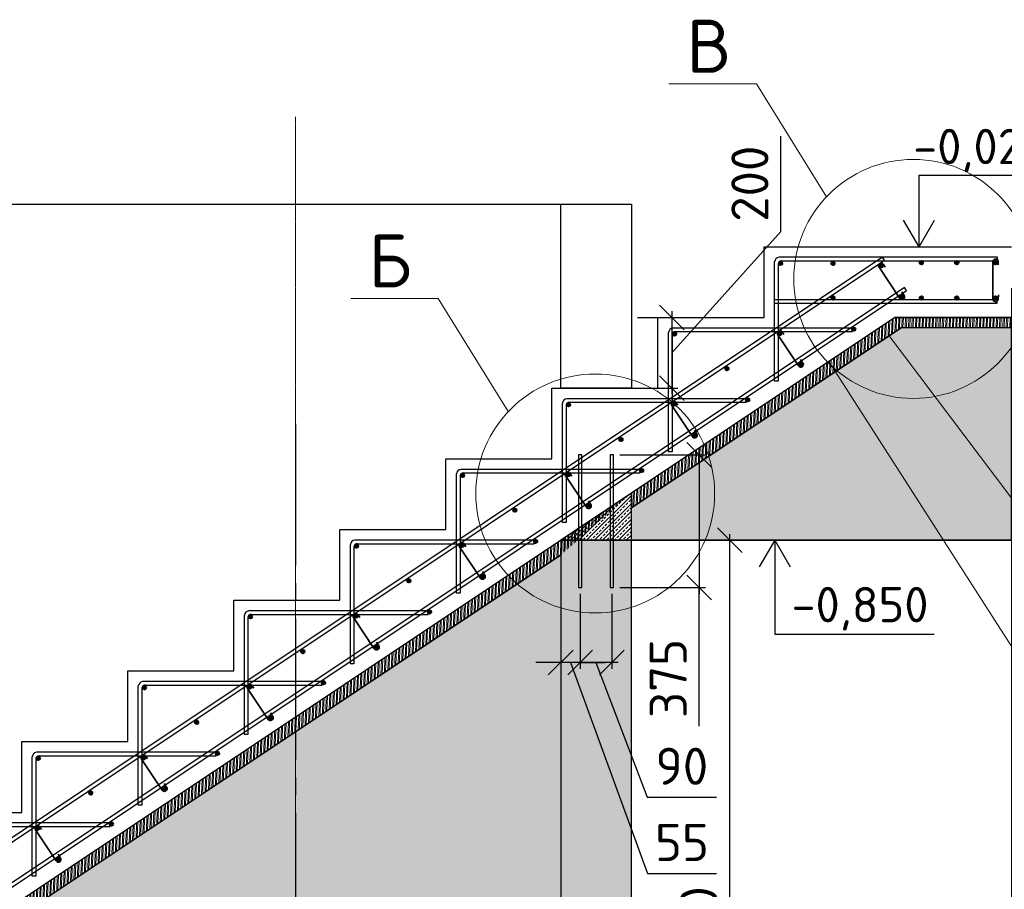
# Model space of a CAD drawing. Header units: millimetres. Extents: x 125896 to 2572636, y -120305 to 130347.
# Tile 210 of 256: x 480225 to 485795, y -90989 to -86070. Entities that reach past the tile are written whole.
import ezdxf

# ---------------------------------------------------------------- set-up
doc = ezdxf.new("R2010")
doc.units = ezdxf.units.MM
for name, pattern in [('______5', [1100, 800, -100, 100, -100]), ('CENTER', [2, 1.25, -0.25, 0.25, -0.25]), ('CENTER2', [28.575, 19.05, -3.175, 3.175, -3.175])]:
    doc.linetypes.add(name, pattern=pattern)
for name, color, linetype, lineweight in [('Арматура', 152, 'Continuous', 40), ('ОСИ', 7, 'CENTER', 15), ('Основная 0.35', 200, 'Continuous', 35), ('Столовая Двери и окна', 7, 'Continuous', 15), ('ТЕКСТ', 7, 'Continuous', 15)]:
    doc.layers.add(name, color=color, linetype=linetype, lineweight=lineweight)
doc.layers.add('Столовая - обозначения', color=7, linetype='Continuous')
doc.layers.add('ФВ-2', color=7, linetype='Continuous')
doc.styles.get("Standard").update_dxf_attribs({"font": 'isocpeur.ttf'})
doc.styles.add('ГОСТ', font='isocpeur.ttf')
doc.dimstyles.new('Осевые', dxfattribs={"dimscale": 0.7, "dimtxt": 450, "dimasz": 400, "dimexe": 100, "dimexo": 100, "dimgap": 100, "dimtad": 1, "dimdec": 0, "dimzin": 0, "dimdsep": 46, "dimtxsty": 'Standard', "dimblk": 'OBLIQUE', "dimcen": 9, "dimdle": 100, "dimazin": 0, "dimtm": 1e-09, "dimtfac": 1, "dimtdec": 0, "dimtofl": 0, "dimtmove": 0, "dimatfit": 3, "dimfxl": 1, "dimtolj": 1, "dimtzin": 0, "dimarcsym": 0})

# ---------------------------------------------------------------- blocks, each defined once
blk = doc.blocks.new('_OBLIQUE')
at = {"color": 0, "linetype": 'ByBlock'}
blk.add_line((-0.5, -0.5), (0.5, 0.5), dxfattribs=at)
blk = doc.blocks.new('*D1264')
at = {"layer": 'Defpoints', "color": 0, "linetype": 'ByBlock', "lineweight": 25, "ltscale": 13, "transparency": 16777216}
for p in [(485836, -87553.8), (476036, -93251), (485836, -94150)]:
    blk.add_point(p, dxfattribs=at)
at = {"layer": 'ОСИ', "color": 0, "linetype": 'ByBlock', "lineweight": -2, "ltscale": 13, "transparency": 16777216}
for p, q in [((485836, -87588.8), (485836, -94185)), ((476036, -93286), (476036, -94185)), ((476001, -94150), (485871, -94150))]:
    blk.add_line(p, q, dxfattribs=at)
at = {"layer": 'ОСИ', "color": 0, "linetype": 'ByBlock', "lineweight": -2, "ltscale": 13, "transparency": 16777216, "xscale": 140, "yscale": 140, "zscale": 140, "rotation": 180}
blk.add_blockref('_OBLIQUE', (476036, -94150), dxfattribs=at)
at = {"layer": 'ОСИ', "color": 0, "linetype": 'ByBlock', "lineweight": -2, "ltscale": 13, "transparency": 16777216, "xscale": 140, "yscale": 140, "zscale": 140}
blk.add_blockref('_OBLIQUE', (485836, -94150), dxfattribs=at)
at = {"layer": 'ОСИ', "color": 0, "linetype": 'ByBlock', "ltscale": 13, "transparency": 16777216, "insert": (480936, -93975), "char_height": 210, "attachment_point": 5}
blk.add_mtext('\\A1;4900', dxfattribs=at)
blk = doc.blocks.new('*D1256')
at = {"layer": 'Defpoints', "color": 0, "linetype": 'ByBlock', "lineweight": 25, "ltscale": 13, "transparency": 16777216}
for p in [(483685.5, -89014.1), (484242.1, -89014.1), (483285.5, -93514.4)]:
    blk.add_point(p, dxfattribs=at)
at = {"layer": 'ОСИ', "color": 0, "linetype": 'ByBlock', "lineweight": -2, "ltscale": 13, "transparency": 16777216}
for p, q in [((483720.5, -89014.1), (484277.1, -89014.1)), ((484242.1, -93549.4), (484242.1, -88979.1)), ((483320.5, -93514.4), (484277.1, -93514.4))]:
    blk.add_line(p, q, dxfattribs=at)
at = {"layer": 'ОСИ', "color": 0, "linetype": 'ByBlock', "lineweight": -2, "ltscale": 13, "transparency": 16777216, "xscale": 140, "yscale": 140, "zscale": 140}
for p, rotation in [((484242.1, -89014.1), 90), ((484242.1, -93514.4), 270)]:
    blk.add_blockref('_OBLIQUE', p, dxfattribs=dict(at, rotation=rotation))
at = {"layer": 'ОСИ', "color": 0, "linetype": 'ByBlock', "ltscale": 13, "transparency": 16777216, "insert": (484067.1, -91264.2), "char_height": 210, "attachment_point": 5, "rotation": 90}
blk.add_mtext('\\A1;2250', dxfattribs=at)
blk = doc.blocks.new('*D1265')
at = {"layer": 'Defpoints', "color": 0, "linetype": 'ByBlock', "lineweight": 20, "ltscale": 13, "transparency": 16777216}
for p in [(483685.5, -87753.8), (483685.5, -88153.8), (483914.1, -88153.8)]:
    blk.add_point(p, dxfattribs=at)
at = {"layer": 'ОСИ', "color": 0, "linetype": 'ByBlock', "lineweight": -2, "ltscale": 13, "transparency": 16777216}
for p, q in [((484531.1, -87267.1), (484531.1, -86728.1)), ((483914.1, -87953.8), (484531.1, -87267.1)), ((483914.1, -87718.8), (483914.1, -88188.8)), ((483720.5, -87753.8), (483949.1, -87753.8)), ((483720.5, -88153.8), (483949.1, -88153.8))]:
    blk.add_line(p, q, dxfattribs=at)
at = {"layer": 'ОСИ', "color": 0, "linetype": 'ByBlock', "lineweight": -2, "ltscale": 13, "transparency": 16777216, "xscale": 140, "yscale": 140, "zscale": 140}
for p, rotation in [((483914.1, -87753.8), 90), ((483914.1, -88153.8), 270)]:
    blk.add_blockref('_OBLIQUE', p, dxfattribs=dict(at, rotation=rotation))
at = {"layer": 'ОСИ', "color": 0, "linetype": 'ByBlock', "ltscale": 13, "transparency": 16777216, "insert": (484356.1, -86997.6), "char_height": 210, "attachment_point": 5, "rotation": 90}
blk.add_mtext('\\A1;200', dxfattribs=at)
blk = doc.blocks.new('*D1319')
at = {"layer": 'Defpoints', "color": 0, "linetype": 'ByBlock', "lineweight": 25, "ltscale": 13, "transparency": 16777216}
for p in [(483395.5, -89281.9), (483575, -89281.9), (483395.5, -89706.3)]:
    blk.add_point(p, dxfattribs=at)
at = {"layer": 'ОСИ', "color": 0, "linetype": 'ByBlock', "lineweight": -2, "ltscale": 13, "transparency": 16777216}
for p, q in [((483395.5, -89316.9), (483395.5, -89741.3)), ((483575, -89316.9), (483575, -89741.3)), ((483610, -89706.3), (483360.5, -89706.3)), ((483485.3, -89706.3), (483775, -90467.9)), ((483775, -90467.9), (484167, -90467.9))]:
    blk.add_line(p, q, dxfattribs=at)
at = {"layer": 'ОСИ', "color": 0, "linetype": 'ByBlock', "lineweight": -2, "ltscale": 13, "transparency": 16777216, "xscale": 140, "yscale": 140, "zscale": 140, "rotation": 180}
blk.add_blockref('_OBLIQUE', (483395.5, -89706.3), dxfattribs=at)
at = {"layer": 'ОСИ', "color": 0, "linetype": 'ByBlock', "lineweight": -2, "ltscale": 13, "transparency": 16777216, "xscale": 140, "yscale": 140, "zscale": 140}
blk.add_blockref('_OBLIQUE', (483575, -89706.3), dxfattribs=at)
at = {"layer": 'ОСИ', "color": 0, "linetype": 'ByBlock', "ltscale": 13, "transparency": 16777216, "insert": (483971, -90292.9), "char_height": 210, "attachment_point": 5}
blk.add_mtext('\\A1;90', dxfattribs=at)
blk = doc.blocks.new('*D1320')
at = {"layer": 'Defpoints', "color": 0, "linetype": 'ByBlock', "lineweight": 25, "ltscale": 13, "transparency": 16777216}
for p in [(483285.5, -89281.9), (483395.5, -89281.9), (483285.5, -89706.3)]:
    blk.add_point(p, dxfattribs=at)
at = {"layer": 'ОСИ', "color": 0, "linetype": 'ByBlock', "lineweight": -2, "ltscale": 13, "transparency": 16777216}
for p, q in [((483285.5, -89316.9), (483285.5, -89741.3)), ((483395.5, -89316.9), (483395.5, -89741.3)), ((483285.5, -89706.3), (483145.5, -89706.3)), ((483395.5, -89706.3), (483285.5, -89706.3)), ((483340.5, -89706.3), (483775.8, -90898.8)), ((483395.5, -89706.3), (483535.5, -89706.3)), ((483775.8, -90898.8), (484167.8, -90898.8))]:
    blk.add_line(p, q, dxfattribs=at)
at = {"layer": 'ОСИ', "color": 0, "linetype": 'ByBlock', "lineweight": -2, "ltscale": 13, "transparency": 16777216, "xscale": 140, "yscale": 140, "zscale": 140}
blk.add_blockref('_OBLIQUE', (483285.5, -89706.3), dxfattribs=at)
at = {"layer": 'ОСИ', "color": 0, "linetype": 'ByBlock', "lineweight": -2, "ltscale": 13, "transparency": 16777216, "xscale": 140, "yscale": 140, "zscale": 140, "rotation": 180}
blk.add_blockref('_OBLIQUE', (483395.5, -89706.3), dxfattribs=at)
at = {"layer": 'ОСИ', "color": 0, "linetype": 'ByBlock', "ltscale": 13, "transparency": 16777216, "insert": (483971.8, -90723.8), "char_height": 210, "attachment_point": 5}
blk.add_mtext('\\A1;55', dxfattribs=at)
blk = doc.blocks.new('*D1321')
at = {"layer": 'Defpoints', "color": 0, "linetype": 'ByBlock', "lineweight": 25, "ltscale": 13, "transparency": 16777216}
for p in [(483585, -88531.9), (483585, -89281.9), (484069.1, -89281.9)]:
    blk.add_point(p, dxfattribs=at)
at = {"layer": 'ОСИ', "color": 0, "linetype": 'ByBlock', "lineweight": -2, "ltscale": 13, "transparency": 16777216}
for p, q in [((484069.1, -88496.9), (484069.1, -89316.9)), ((483620, -88531.9), (484104.1, -88531.9)), ((483620, -89281.9), (484104.1, -89281.9)), ((484069.1, -90065.6), (484069.1, -89281.9))]:
    blk.add_line(p, q, dxfattribs=at)
at = {"layer": 'ОСИ', "color": 0, "linetype": 'ByBlock', "lineweight": -2, "ltscale": 13, "transparency": 16777216, "xscale": 140, "yscale": 140, "zscale": 140}
for p, rotation in [((484069.1, -88531.9), 90), ((484069.1, -89281.9), 270)]:
    blk.add_blockref('_OBLIQUE', p, dxfattribs=dict(at, rotation=rotation))
at = {"layer": 'ОСИ', "color": 0, "linetype": 'ByBlock', "ltscale": 13, "transparency": 16777216, "insert": (483894.1, -89796.1), "char_height": 210, "attachment_point": 5, "rotation": 90}
blk.add_mtext('\\A1;375', dxfattribs=at)

msp = doc.modelspace()

# ---------------------------------------------------------------- hatches: boundary and pattern name
at = {"layer": 'Арматура'}
h = msp.add_hatch(color=256, dxfattribs=at)
edge = h.paths.add_edge_path()
edge.add_arc((484530, -87447.8), 10, 0, 360)
h = msp.add_hatch(color=256, dxfattribs=at)
edge = h.paths.add_edge_path()
edge.add_arc((484826.4, -87447.8), 10, 0, 360)
h = msp.add_hatch(color=256, dxfattribs=at)
edge = h.paths.add_edge_path()
edge.add_arc((485099.1, -87462.4), 10, 0, 360)
h = msp.add_hatch(color=256, dxfattribs=at)
edge = h.paths.add_edge_path()
edge.add_arc((485326.4, -87444.2), 10, 0, 360)
h = msp.add_hatch(color=256, dxfattribs=at)
edge = h.paths.add_edge_path()
edge.add_arc((485526.4, -87444.2), 10, 0, 360)
h = msp.add_hatch(color=256, dxfattribs=at)
edge = h.paths.add_edge_path()
edge.add_arc((485746.4, -87444.2), 10, 0, 360)
h = msp.add_hatch(color=256, dxfattribs=at)
edge = h.paths.add_edge_path()
edge.add_arc((484826.4, -87644.2), 10, 0, 360)
h = msp.add_hatch(color=256, dxfattribs=at)
edge = h.paths.add_edge_path()
edge.add_arc((485216.4, -87638.3), 10, 0, 360)
h = msp.add_hatch(color=256, dxfattribs=at)
edge = h.paths.add_edge_path()
edge.add_arc((485326.4, -87644.2), 10, 0, 360)
h = msp.add_hatch(color=256, dxfattribs=at)
edge = h.paths.add_edge_path()
edge.add_arc((485526.4, -87644.2), 10, 0, 360)
h = msp.add_hatch(color=256, dxfattribs=at)
edge = h.paths.add_edge_path()
edge.add_arc((485746.4, -87644.2), 10, 0, 360)
h = msp.add_hatch(color=256, dxfattribs=at)
edge = h.paths.add_edge_path()
edge.add_arc((483930, -87847.8), 10, 0, 360)
h = msp.add_hatch(color=256, dxfattribs=at)
edge = h.paths.add_edge_path()
edge.add_arc((484526.4, -87844.2), 10, 0, 360)
h = msp.add_hatch(color=256, dxfattribs=at)
edge = h.paths.add_edge_path()
edge.add_arc((484943.6, -87820.1), 10, 0, 360)
h = msp.add_hatch(color=256, dxfattribs=at)
edge = h.paths.add_edge_path()
edge.add_arc((484643.6, -88020.1), 10, 0, 360)
h = msp.add_hatch(color=256, dxfattribs=at)
edge = h.paths.add_edge_path()
edge.add_arc((484226.4, -88044.2), 10, 0, 360)
h = msp.add_hatch(color=256, dxfattribs=at)
edge = h.paths.add_edge_path()
edge.add_arc((483330, -88247.8), 10, 0, 360)
h = msp.add_hatch(color=256, dxfattribs=at)
edge = h.paths.add_edge_path()
edge.add_arc((483926.4, -88244.2), 10, 0, 360)
h = msp.add_hatch(color=256, dxfattribs=at)
edge = h.paths.add_edge_path()
edge.add_arc((484343.6, -88220.1), 10, 0, 360)
h = msp.add_hatch(color=256, dxfattribs=at)
edge = h.paths.add_edge_path()
edge.add_arc((483626.4, -88444.2), 10, 0, 360)
h = msp.add_hatch(color=256, dxfattribs=at)
edge = h.paths.add_edge_path()
edge.add_arc((484043.6, -88420.1), 10, 0, 360)
h = msp.add_hatch(color=256, dxfattribs=at)
edge = h.paths.add_edge_path()
edge.add_arc((483743.6, -88620.1), 10, 0, 360)
h = msp.add_hatch(color=256, dxfattribs=at)
edge = h.paths.add_edge_path()
edge.add_arc((482730, -88647.8), 10, 0, 360)
h = msp.add_hatch(color=256, dxfattribs=at)
edge = h.paths.add_edge_path()
edge.add_arc((483326.4, -88644.2), 10, 0, 360)
h = msp.add_hatch(color=256, dxfattribs=at)
edge = h.paths.add_edge_path()
edge.add_arc((483026.4, -88844.2), 10, 0, 360)
h = msp.add_hatch(color=256, dxfattribs=at)
edge = h.paths.add_edge_path()
edge.add_arc((483443.6, -88820.1), 10, 0, 360)
h = msp.add_hatch(color=256, dxfattribs=at)
edge = h.paths.add_edge_path()
edge.add_arc((483143.6, -89020.1), 10, 0, 360)
h = msp.add_hatch(color=256, dxfattribs=at)
edge = h.paths.add_edge_path()
edge.add_arc((482130, -89047.8), 10, 0, 360)
h = msp.add_hatch(color=256, dxfattribs=at)
edge = h.paths.add_edge_path()
edge.add_arc((482726.4, -89044.2), 10, 0, 360)
h = msp.add_hatch(color=256, dxfattribs=at)
edge = h.paths.add_edge_path()
edge.add_arc((482426.4, -89244.2), 10, 0, 360)
h = msp.add_hatch(color=256, dxfattribs=at)
edge = h.paths.add_edge_path()
edge.add_arc((482843.6, -89220.1), 10, 0, 360)
h = msp.add_hatch(color=256, dxfattribs=at)
edge = h.paths.add_edge_path()
edge.add_arc((481530, -89447.8), 10, 0, 360)
h = msp.add_hatch(color=256, dxfattribs=at)
edge = h.paths.add_edge_path()
edge.add_arc((482126.4, -89444.2), 10, 0, 360)
h = msp.add_hatch(color=256, dxfattribs=at)
edge = h.paths.add_edge_path()
edge.add_arc((482543.6, -89420.1), 10, 0, 360)
h = msp.add_hatch(color=256, dxfattribs=at)
edge = h.paths.add_edge_path()
edge.add_arc((482243.6, -89620.1), 10, 0, 360)
h = msp.add_hatch(color=256, dxfattribs=at)
edge = h.paths.add_edge_path()
edge.add_arc((481826.4, -89644.2), 10, 0, 360)
h = msp.add_hatch(color=256, dxfattribs=at)
edge = h.paths.add_edge_path()
edge.add_arc((480930, -89847.8), 10, 0, 360)
h = msp.add_hatch(color=256, dxfattribs=at)
edge = h.paths.add_edge_path()
edge.add_arc((481526.4, -89844.2), 10, 0, 360)
h = msp.add_hatch(color=256, dxfattribs=at)
edge = h.paths.add_edge_path()
edge.add_arc((481943.6, -89820.1), 10, 0, 360)
h = msp.add_hatch(color=256, dxfattribs=at)
edge = h.paths.add_edge_path()
edge.add_arc((481643.6, -90020.1), 10, 0, 360)
h = msp.add_hatch(color=256, dxfattribs=at)
edge = h.paths.add_edge_path()
edge.add_arc((481226.4, -90044.2), 10, 0, 360)
h = msp.add_hatch(color=256, dxfattribs=at)
edge = h.paths.add_edge_path()
edge.add_arc((480330, -90247.8), 10, 0, 360)
h = msp.add_hatch(color=256, dxfattribs=at)
edge = h.paths.add_edge_path()
edge.add_arc((480926.4, -90244.2), 10, 0, 360)
h = msp.add_hatch(color=256, dxfattribs=at)
edge = h.paths.add_edge_path()
edge.add_arc((481343.6, -90220.1), 10, 0, 360)
h = msp.add_hatch(color=256, dxfattribs=at)
edge = h.paths.add_edge_path()
edge.add_arc((481043.6, -90420.1), 10, 0, 360)
h = msp.add_hatch(color=256, dxfattribs=at)
edge = h.paths.add_edge_path()
edge.add_arc((480626.4, -90444.2), 10, 0, 360)
h = msp.add_hatch(color=256, dxfattribs=at)
edge = h.paths.add_edge_path()
edge.add_arc((480326.4, -90644.2), 10, 0, 360)
h = msp.add_hatch(color=256, dxfattribs=at)
edge = h.paths.add_edge_path()
edge.add_arc((480743.6, -90620.1), 10, 0, 360)
h = msp.add_hatch(color=256, dxfattribs=at)
edge = h.paths.add_edge_path()
edge.add_arc((480443.6, -90820.1), 10, 0, 360)
at = {"layer": 'Столовая Двери и окна', "lineweight": 25, "transparency": 33554648}
h = msp.add_hatch(dxfattribs=at)
h.set_pattern_fill('ANSI35', color=256, scale=20)
h.paths.add_polyline_path([(483685.5, -89014.1), (483285.5, -89014.1), (483285.5, -93513.8), (483685.5, -93513.8)])
h.paths.add_polyline_path([(470986.2, -87113.8), (470586.2, -87113.8), (470586.2, -93513.8), (470986.2, -93513.8)])
h = msp.add_hatch(dxfattribs=at)
h.set_pattern_fill('AR-CONC', color=256)
h.paths.add_polyline_path([(483685.5, -89014.1), (483685.5, -88830.9), (485214.5, -87811.6), (485836, -87811.6), (485836, -89014.1)])
h.paths.add_polyline_path([(476661.2, -93513.8), (483285.5, -89097.6), (483285.5, -93513.8)])
h = msp.add_hatch(dxfattribs=at)
h.set_pattern_fill('ANSI33', color=256, scale=5)
h.paths.add_polyline_path([(483285.5, -89014.1), (483685.5, -89014.1), (483685.5, -88747.4)])
at = {"layer": 'ФВ-2', "lineweight": 20, "true_color": 0x000000}
h = msp.add_hatch(dxfattribs=at)
h.set_pattern_fill('ANSI32', color=18, scale=2, angle=43)
edge = h.paths.add_edge_path()
edge.add_line((483685.5, -88830.9), (485214.5, -87811.6))
edge.add_line((485214.5, -87811.6), (485836, -87811.6))
edge.add_line((485836, -87811.6), (485836, -87753.8))
edge.add_line((485836, -87753.8), (485176, -87753.8))
edge.add_line((485176, -87753.8), (483685.5, -88747.4))
edge = h.paths.add_edge_path()
edge.add_line((483685.5, -88747.4), (476536, -93513.8))
edge.add_line((476536, -93513.8), (476661.2, -93513.8))
edge.add_line((476661.2, -93513.8), (483285.5, -89097.6))

# ---------------------------------------------------------------- linework, layer by layer
at = {"layer": 'Арматура'}
for centre in [(484530, -87447.8), (484826.4, -87447.8), (485099.1, -87462.4), (485326.4, -87444.2), (485526.4, -87444.2), (485746.4, -87444.2), (484826.4, -87644.2), (485216.4, -87638.3, 38.4), (485326.4, -87644.2), (485526.4, -87644.2), (485746.4, -87644.2), (483930, -87847.8), (484526.4, -87844.2), (484943.6, -87820.1, 38.4), (484643.6, -88020.1, 38.4), (484226.4, -88044.2), (483330, -88247.8), (483926.4, -88244.2), (484343.6, -88220.1, 38.4), (483626.4, -88444.2), (484043.6, -88420.1, 38.4), (483743.6, -88620.1, 38.4), (482730, -88647.8), (483326.4, -88644.2), (483026.4, -88844.2), (483443.6, -88820.1, 38.4), (483143.6, -89020.1, 38.4), (482130, -89047.8), (482726.4, -89044.2), (482426.4, -89244.2), (482843.6, -89220.1, 38.4), (481530, -89447.8), (482126.4, -89444.2), (482543.6, -89420.1, 38.4), (482243.6, -89620.1, 38.4), (481826.4, -89644.2), (480930, -89847.8), (481526.4, -89844.2), (481943.6, -89820.1, 38.4), (481643.6, -90020.1, 38.4), (481226.4, -90044.2), (480330, -90247.8), (480926.4, -90244.2), (481343.6, -90220.1, 38.4), (481043.6, -90420.1, 38.4), (480626.4, -90444.2), (480326.4, -90644.2), (480743.6, -90620.1, 38.4), (480443.6, -90820.1, 38.4)]:
    msp.add_circle(centre, 10, dxfattribs=at)
at = {"layer": 'ОСИ', "color": 16, "linetype": 'CENTER2', "lineweight": 15, "ltscale": 0.2, "transparency": 33554687}
msp.add_line((481785.5, -86619.8), (481785.5, -96477.1), dxfattribs=at)
at = {"layer": 'ОСИ', "color": 16, "linetype": '______5', "lineweight": 25, "transparency": 33554687}
msp.add_line((481785.5, -88356.6), (481785.5, -96477.1), dxfattribs=at)
at = {"layer": 'Основная 0.35'}
for p, q in [((485111.8, -87454.4), (485121.3, -87469.4)), ((485731.4, -87649.8), (485731.1, -87438.4, -38.4)), ((485761.1, -87439.1, -38.4), (485760.8, -87456.8, -38.4)), ((485203.7, -87646.3, 38.4), (485086.5, -87470.5)), ((485229, -87630.2, 38.4), (485215.7, -87609.3, 38.4)), ((485761.4, -87650.4), (485761.9, -87625.6)), ((484539.1, -87836.2), (484548.6, -87851.2)), ((484631, -88028.1, 38.4), (484513.8, -87852.3)), ((484656.3, -88012, 38.4), (484643, -87991.1, 38.4)), ((483939.1, -88236.2), (483948.6, -88251.2)), ((484031, -88428.1, 38.4), (483913.8, -88252.3)), ((484056.3, -88412, 38.4), (484043, -88391.1, 38.4)), ((483431, -88828.1, 38.4), (483313.8, -88652.3)), ((483339.1, -88636.2), (483348.6, -88651.2)), ((483456.3, -88812, 38.4), (483443, -88791.1, 38.4)), ((482831, -89228.1, 38.4), (482713.8, -89052.3)), ((482739.1, -89036.2), (482748.6, -89051.2)), ((482856.3, -89212, 38.4), (482843, -89191.1, 38.4)), ((482231, -89628.1, 38.4), (482113.8, -89452.3)), ((482139.1, -89436.2), (482148.6, -89451.2)), ((482256.3, -89612, 38.4), (482243, -89591.1, 38.4)), ((481631, -90028.1, 38.4), (481513.8, -89852.3)), ((481539.1, -89836.2), (481548.6, -89851.2)), ((481656.3, -90012, 38.4), (481643, -89991.1, 38.4)), ((480939.1, -90236.2), (480948.6, -90251.2)), ((481031, -90428.1, 38.4), (480913.8, -90252.3)), ((481056.3, -90412, 38.4), (481043, -90391.1, 38.4)), ((480431, -90828.1, 38.4), (480313.8, -90652.3)), ((480339.1, -90636.2), (480348.6, -90651.2)), ((480456.3, -90812, 38.4), (480443, -90791.1, 38.4))]:
    msp.add_line(p, q, dxfattribs=at)
for centre, start, end in [((485099.1, -87462.4), 32.4089, 212.4089), ((485746.1, -87438.8, -38.4), 358.7961, 178.7961), ((485216.4, -87638.3, 38.4), 212.4089, 32.4089), ((485746.4, -87650.1), 178.7961, 358.7961), ((484526.4, -87844.2), 32.4089, 212.4089), ((484643.6, -88020.1, 38.4), 212.4089, 32.4089), ((483926.4, -88244.2), 32.4089, 212.4089), ((484043.6, -88420.1, 38.4), 212.4089, 32.4089), ((483326.4, -88644.2), 32.4089, 212.4089), ((483443.6, -88820.1, 38.4), 212.4089, 32.4089), ((482726.4, -89044.2), 32.4089, 212.4089), ((482843.6, -89220.1, 38.4), 212.4089, 32.4089), ((482126.4, -89444.2), 32.4089, 212.4089), ((482243.6, -89620.1, 38.4), 212.4089, 32.4089), ((481526.4, -89844.2), 32.4089, 212.4089), ((481643.6, -90020.1, 38.4), 212.4089, 32.4089), ((480926.4, -90244.2), 32.4089, 212.4089), ((481043.6, -90420.1, 38.4), 212.4089, 32.4089), ((480326.4, -90644.2), 32.4089, 212.4089), ((480443.6, -90820.1, 38.4), 212.4089, 32.4089)]:
    msp.add_arc(centre, 15, start, end, dxfattribs=at)
at = {"layer": 'Столовая Двери и окна', "color": 18, "lineweight": 20, "true_color": 0x000000}
for p, q in [((483898.3, -86432.2, -398.4), (484392.6, -86432.2, -398.4)), ((484789, -87072.1, -398.4), (484392.6, -86432.2, -398.4)), ((482098.5, -87646.3), (482592.8, -87646.3)), ((482989.2, -88286.1), (482592.8, -87646.3)), ((486290.8, -89381.2), (485144.2, -87858.5, -107.2)), ((486059, -89963.3), (484802.6, -88002.7, -440.9))]:
    msp.add_line(p, q, dxfattribs=at)
at = {"layer": 'Столовая Двери и окна', "color": 18, "lineweight": 25, "true_color": 0x000000}
for p, q in [((485313.5, -87353.8), (485313.5, -86949.2)), ((485313.5, -86949.2), (486042.6, -86949.2)), ((485313.5, -87353.8), (485225.7, -87202.9)), ((485313.5, -87353.8), (485401.3, -87202.9)), ((484496.8, -89014.1), (484409, -89165)), ((484496.8, -89014.1), (484496.8, -89545.4)), ((484496.8, -89014.1), (484584.5, -89165)), ((484496.8, -89545.4), (485399, -89545.4))]:
    msp.add_line(p, q, dxfattribs=at)
at = {"layer": 'Столовая Двери и окна', "color": 18, "lineweight": 30, "true_color": 0x000000}
for p, q in [((470986.2, -87113.8), (483285.5, -87113.8)), ((483685.5, -87353.8), (483685.5, -87753.8)), ((485176, -87753.8, -468), (483685.5, -88747.4, -360)), ((485176, -87753.8, -468), (485836, -87753.8, -360)), ((485836, -87753.8), (485176, -87753.8, -360)), ((485214.5, -87811.6, -655.5), (483685.5, -88830.9, -636.4)), ((485214.5, -87811.6, -655.5), (485836, -87811.6, -720)), ((483685.5, -88747.4, -360), (476536, -93513.8, -360)), ((483285.5, -89014.1, -444.4), (483685.5, -89014.1)), ((483285.5, -89097.6, -631.4), (476661.2, -93513.8, -548.6))]:
    msp.add_line(p, q, dxfattribs=at)
at = {"layer": 'Столовая Двери и окна', "lineweight": 25}
msp.add_line((484675.2, -89014.1), (483685.5, -89014.1), dxfattribs=at)
at = {"layer": 'Столовая Двери и окна', "color": 18, "lineweight": 30, "true_color": 0x000000}
for points in [[(483685.5, -88153.8), (483285.5, -88153.8), (483285.5, -87113.8), (483685.5, -87113.8)], [(483685.5, -89014.1), (483285.5, -89014.1), (483285.5, -93513.8), (483685.5, -93513.8)]]:
    msp.add_lwpolyline(points, close=True, dxfattribs=at)
msp.add_lwpolyline([(479636, -90553.8), (480236, -90553.8), (480236, -90153.8), (480836, -90153.8), (480836, -89753.8), (481436, -89753.8), (481436, -89353.8), (482036, -89353.8), (482036, -88953.8), (482636, -88953.8), (482636, -88553.8), (483236, -88553.8), (483236, -88153.8), (483836, -88153.8), (483836, -87753.8), (484436, -87753.8), (484436, -87353.8), (485036, -87353.8), (485036, -87353.8), (485836, -87353.8)], dxfattribs=at)
at = {"layer": 'Столовая Двери и окна', "color": 146, "lineweight": 30, "true_color": 0x105689}
for points, elevation in [([(485117.8, -87430.4), (485106.7, -87413.7), (476084, -93428.9), (476095, -93445.5)], -398.4), ([(485242.8, -87601.1), (485231.7, -87584.4), (476475.2, -93422.1), (476486.3, -93438.7)], -360)]:
    msp.add_lwpolyline(points, close=True, dxfattribs=dict(at, elevation=elevation))
for points in [[(484516, -87450.6), (484516, -88113.8), (484496, -88113.8), (484496, -87438.7)], [(484533.7, -87433.8), (485756, -87433.8), (485756, -87413.8), (484520, -87413.8), (484520, -87413.8), (484520, -87413.8)], [(484496, -87674.2), (485755, -87674.2), (485755, -87654.2), (484496, -87654.2), (484496, -87654.2), (484496, -87654.2)], [(483916, -87850.6), (483916, -88513.8), (483896, -88513.8), (483896, -87838.7)], [(483933.7, -87833.8), (484936, -87833.8), (484936, -87813.8), (483920, -87813.8), (483920, -87813.8), (483920, -87813.8)], [(483316, -88250.6), (483316, -88913.8), (483296, -88913.8), (483296, -88238.7)], [(483333.7, -88233.8), (484336, -88233.8), (484336, -88213.8), (483320, -88213.8), (483320, -88213.8), (483320, -88213.8)], [(482733.7, -88633.8), (483736, -88633.8), (483736, -88613.8), (482720, -88613.8), (482720, -88613.8), (482720, -88613.8)], [(482716, -88650.6), (482716, -89313.8), (482696, -89313.8), (482696, -88638.7)], [(482133.7, -89033.8), (483136, -89033.8), (483136, -89013.8), (482120, -89013.8), (482120, -89013.8), (482120, -89013.8)], [(482116, -89050.6), (482116, -89713.8), (482096, -89713.8), (482096, -89038.7)], [(481516, -89450.6), (481516, -90113.8), (481496, -90113.8), (481496, -89438.7)], [(481533.7, -89433.8), (482536, -89433.8), (482536, -89413.8), (481520, -89413.8), (481520, -89413.8), (481520, -89413.8)], [(480916, -89850.6), (480916, -90513.8), (480896, -90513.8), (480896, -89838.7)], [(480933.7, -89833.8), (481936, -89833.8), (481936, -89813.8), (480920, -89813.8), (480920, -89813.8), (480920, -89813.8)], [(480316, -90250.6), (480316, -90913.8), (480296, -90913.8), (480296, -90238.7)], [(480333.7, -90233.8), (481336, -90233.8), (481336, -90213.8), (480320, -90213.8), (480320, -90213.8), (480320, -90213.8)], [(479733.7, -90633.8), (480736, -90633.8), (480736, -90613.8), (479720, -90613.8), (479720, -90613.8), (479720, -90613.8)]]:
    msp.add_lwpolyline(points, dxfattribs=at)
at = {"layer": 'Столовая Двери и окна', "color": 18, "lineweight": 20, "true_color": 0x000000, "elevation": -360}
for points in [[(483685.5, -88830.9), (485214.5, -87811.6), (485836, -87811.6), (485836, -87753.8), (485176, -87753.8), (483685.5, -88747.4)], [(483685.5, -88747.4), (476536, -93513.8), (476661.2, -93513.8), (483285.5, -89097.6)], [(476661.2, -93513.8), (483285.5, -89097.6)]]:
    msp.add_lwpolyline(points, dxfattribs=at)
at = {"layer": 'Столовая Двери и окна', "color": 18, "lineweight": 25, "true_color": 0x000000}
for points in [[(483685.5, -89014.1), (485836, -89014.1), (485836, -87753.8)], [(483685.5, -89014.1), (483685.5, -88830.9), (485214.5, -87811.6), (485836, -87811.6), (485836, -89014.1), (483685.5, -89014.1)]]:
    msp.add_lwpolyline(points, dxfattribs=at)
at = {"layer": 'Столовая Двери и окна', "color": 5, "lineweight": 30}
for points in [[(483405.5, -88531.9), (483385.5, -88531.9), (483385.5, -89281.9), (483405.5, -89281.9)], [(483585, -88531.9), (483565, -88531.9), (483565, -89281.9), (483585, -89281.9)]]:
    msp.add_lwpolyline(points, close=True, dxfattribs=at)
at = {"layer": 'Столовая Двери и окна', "color": 18, "lineweight": 25, "true_color": 0x000000}
for points, elevation in [([(483285.5, -89014.1), (483685.5, -89014.1), (483685.5, -88747.4), (483285.5, -89014.1)], -444.4), ([(476661.2, -93513.8), (483285.5, -89097.6), (483285.5, -93513.8), (476661.2, -93513.8)], -360)]:
    msp.add_lwpolyline(points, dxfattribs=dict(at, elevation=elevation))
at = {"layer": 'Столовая Двери и окна', "color": 18, "lineweight": 20, "true_color": 0x000000}
for centre in [(485280.6, -87536, -398.4), (483480.8, -88750)]:
    msp.add_circle(centre, 675.9, dxfattribs=at)
at = {"layer": 'Столовая Двери и окна', "color": 146, "lineweight": 30, "true_color": 0x105689}
for centre, radius, start, end in [((484523.4, -87441.1), 27.5, 97.0393, 175.0783), ((484534.4, -87452.2), 18.5, 86.1948, 184.7403), ((483923.4, -87841.1), 27.5, 97.0393, 175.0783), ((483934.4, -87852.2), 18.5, 86.1948, 184.7403), ((483323.4, -88241.1), 27.5, 97.0393, 175.0783), ((483334.4, -88252.2), 18.5, 86.1948, 184.7403), ((482723.4, -88641.1), 27.5, 97.0393, 175.0783), ((482734.4, -88652.2), 18.5, 86.1948, 184.7403), ((482123.4, -89041.1), 27.5, 97.0393, 175.0783), ((482134.4, -89052.2), 18.5, 86.1948, 184.7403), ((481523.4, -89441.1), 27.5, 97.0393, 175.0783), ((481534.4, -89452.2), 18.5, 86.1948, 184.7403), ((480923.4, -89841.1), 27.5, 97.0393, 175.0783), ((480934.4, -89852.2), 18.5, 86.1948, 184.7403), ((480323.4, -90241.1), 27.5, 97.0393, 175.0783), ((480334.4, -90252.2), 18.5, 86.1948, 184.7403)]:
    msp.add_arc(centre, radius, start, end, dxfattribs=at)

# ---------------------------------------------------------------- texts
at = {"insert": (226281.3, -87218.1), "char_height": 250, "attachment_point": 1, "style": 'ГОСТ'}
msp.add_mtext_dynamic_manual_height_columns('\\A1;\\pi9384.38;{\\H1.5152x;\\P\\pi1250;Общие указания\\P\\pi250;}1.^IРабочая документация разработана в соответствии с заданием на проектирование, требованиями действующих технических регламентов, стандартов, сводов правил и других документов, содержащих установленные требования.\\P2.^IРабочая документация выполнена в соответствии со следующими нормативными и техническими документами:\\P-^IСП 20.13330.2016 "Нагрузки и Воздействия";\\P-^IСП 63.13330.2012 "Бетонные и железобетонные конструкции. Основные положения";\\P-^IСП 22.13330.2016 "Основания зданий и сооружений";\\P-^IСП 45.13330.2012 "Земляные сооружения, основания и фундаменты".\\P3.   За относительную отметку 0,000 принята отметка чистого пола первого этажа.\\P4.^IПеречень видов работ, для которых необходимо составлять акты освидетельствования скрытых работ:\\P-^Iармирование конструкций;\\P-^Iосвидетельствование опалубки перед бетонированием;\\P-^Iвыполнение сварочных работ;\\P-^Iотбор контрольных проб бетона;\\P-^Iсоответствие законченных железобетонных конструкций проекту с отображением качества работ;\\P-^Iустройство монолитных конструкций, выполняемых в зимнее время;  \\P\\pi0;  -    устройство гидроизоляции;\\P\\pi250;-^Iуплотнение грунтов и обратную засыпку.\\PЗапрещается выполнение последующих работ при отсутствии актов освидетельствования предшествующих скрытых работ во всех случаях.\\P\\pi0;        5. Проект рассчитан на производство работ в период положительных температур. В случае выполнения работ при отрицательных температурах необходимо выполнять требования СНиП часть 3 по производству работ и ППР.\\P        6. При минимальной температуре воздуха до минус 15°С допускается: выдерживание бетона в конструкции методом термоса, при предварительном разогреве бетонной смеси, форсированный электроразогрев бетона в конструкции с повторным уплотнением.\\P\\pi250;При минимальной температуре воздуха до минус 25°С допускается: обогрев бетона в греющей опалубке с помощью низкотемпературных электронагревателей, электродный сквозной прогрев бетона, электрообогрев с помощью греющего провода.\\P\\pi0;7. При отрицательной температуре воздуха уплотнение грунта обратной засыпки в траншеях должно \\Pосуществляться до достижения коэффициента уплотнения 0,98. \\PВремя уплотнения грунта в зависимости от температуры воздуха: \\P\\pi250;-^Iпри t{\\H0.7x;\\So^ ;}-5, 90-120 минут; при t{\\H0.7x;\\So^ ;\\H1.42857x;-10, 60-90 минут; }при t{\\H0.7x;\\So^ ;\\H1.42857x;-20, 40-60 минут; }при t{\\H0.7x;\\So^ ;\\H1.42857x;-30, 20-30 минут;\\P\\pi0;Работы по выполнению насыпей и обратных засыпок при отрицательных температурах должны производить с учетом следующих требований:\\P\\pi250;-^Iподготовку поверхности (основания) насыпи и обратных засыпок следует выполнять с полным удалением снега, льда, промерзшего слоя слабого и пучинистого грунта на всю его глубину;\\P-^Iотсыпку в насыпь и обратные засыпки грунтов необходимо производить при их природной влажности и в талом состоянии с содержанием комьев мерзлого грунта, не превышающим требований, приведенных в приложении М СП 45.13330.2017. Свод правил. Земляные сооружения, основания и фундаменты., и, как правило, на не промерзшие ранее отсыпанные и уплотненные слои. В отдельных случаях при согласовании с автором проекта допускается грунты отсыпать на непучинистые грунты, промерзшие на глубину не более 15 см;\\P-^Iпри пониженной влажности отсыпанных грунтов для их уплотнения следует применять более тяжелое грунтоуплотняющее оборудование; \\P-^Iработы по отсыпке и уплотнению каждого слоя должны выполнять в течение одной рабочей смены; - при выполнении насыпей из глинистых грунтов при обильном снеговыпадении все работы должны быть прекращены; - перерывы в работах по выполнению насыпей и обратных засыпок допускаются только при условиях, что за время перерыва глубина промерзания ранее уплотненных пучинистых грунтов не превысит 15 см или на время перерыва ранее уплотненные грунты утепляются специальными средствами (например, маловлажным рыхлым грунтом, который в последующем удаляется); - все работы по отсыпке грунтов и их уплотнению выполняют с повышенной интенсивностью.}', width=20474.372, gutter_width=5800, heights=[24436.9], dxfattribs=at)
at = {"layer": 'Столовая - обозначения', "lineweight": 25}
for s, p in [('-0,020', (485279.6, -86887)), ('-0,850', (484591.4, -89478.5))]:
    msp.add_text(s, height=200, dxfattribs=at).set_placement(p)
at = {"layer": 'ТЕКСТ', "lineweight": 25}
for s, p in [('В', (483997.7, -86369.8, -398.4)), ('Б', (482197.9, -87583.8))]:
    msp.add_text(s, height=300, dxfattribs=at).set_placement(p)

# ---------------------------------------------------------------- dimensions: what is measured, and where the dimension line sits
at = {"layer": 'ОСИ', "linetype": 'ByBlock', "ltscale": 13}
for base, p1, p2, picture, middle in [((483914.1, -88153.8), (483685.5, -87753.8), (483685.5, -88153.8), '*D1265', (484531.1, -87197.1)), ((484069.1, -89281.9), (483585, -88531.9), (483585, -89281.9), '*D1321', (484097.1, -89796.1))]:
    dim = msp.add_linear_dim(base=base, p1=p1, p2=p2, angle=90, dimstyle='Осевые', override={"dimtxt": 300, "dimasz": 200, "dimexe": 50, "dimexo": 50, "dimlfac": 0.5, "dimdle": 50, "dimtmove": 1}, dxfattribs=at)
    dim.commit()
    dim.dimension.update_dxf_attribs({"geometry": picture, "text_midpoint": middle, "dimtype": 160})
dim = msp.add_linear_dim(base=(485836, -94150), p1=(476036, -93251), p2=(485836, -87553.8), dimstyle='Осевые', override={"dimtxt": 300, "dimasz": 200, "dimexe": 50, "dimexo": 50, "dimlfac": 0.5, "dimdle": 50, "dimtmove": 1}, dxfattribs=at)
dim.commit()
dim.dimension.update_dxf_attribs({"geometry": '*D1264', "text_midpoint": (480936, -93975)})
dim = msp.add_linear_dim(base=(484242.1, -89014.1), p1=(483285.5, -93514.4), p2=(483685.5, -89014.1), angle=90, dimstyle='Осевые', override={"dimtxt": 300, "dimasz": 200, "dimexe": 50, "dimexo": 50, "dimlfac": 0.5, "dimdle": 50, "dimtmove": 1}, dxfattribs=at)
dim.commit()
dim.dimension.update_dxf_attribs({"geometry": '*D1256', "text_midpoint": (484067.1, -91264.2)})
for base, p1, p2, picture, middle in [((483285.5, -89706.3), (483395.5, -89281.9), (483285.5, -89281.9), '*D1320', (483845.8, -90898.8)), ((483395.5, -89706.3), (483575, -89281.9), (483395.5, -89281.9), '*D1319', (483845, -90467.9))]:
    dim = msp.add_linear_dim(base=base, p1=p1, p2=p2, dimstyle='Осевые', override={"dimtxt": 300, "dimasz": 200, "dimexe": 50, "dimexo": 50, "dimlfac": 0.5, "dimdle": 50, "dimtmove": 1}, dxfattribs=at)
    dim.commit()
    dim.dimension.update_dxf_attribs({"geometry": picture, "text_midpoint": middle, "dimtype": 160})

doc.saveas('drawing.dxf')
